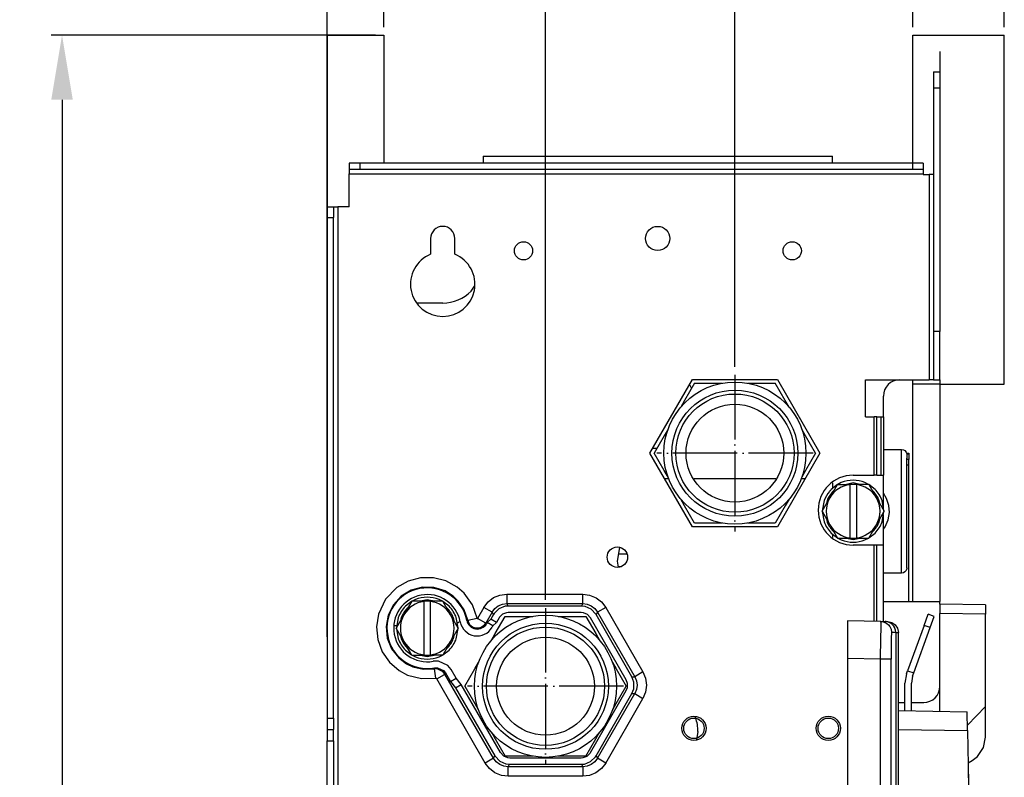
# Model space of a CAD drawing. Header units: inches. Extents: x -626 to 4489, y 2807 to 4201.
# Tile 51 of 52: x 4003 to 4186, y 3901 to 4042. Entities that reach past the tile are written whole.
import ezdxf

# ---------------------------------------------------------------- set-up
doc = ezdxf.new("R2010")
doc.units = ezdxf.units.IN
doc.linetypes.add('DOT_CENTER', pattern=[14, 12, -1, 0, -1])
doc.layers.add('1', color=7, linetype='Continuous')
doc.styles.add('CONVERTER_11', font='txt.shx', dxfattribs={"width": 0.9})
doc.dimstyles.new('ME10_DIM_11', dxfattribs={"dimtxt": 12, "dimasz": 12, "dimexe": 2, "dimexo": 1.5, "dimgap": 2, "dimtad": 1, "dimdsep": 46, "dimtxsty": 'CONVERTER_11', "dimsah": 1, "dimcen": 0.09, "dimclrd": 2, "dimclre": 2, "dimclrt": 2, "dimadec": 0, "dimazin": 0, "dimtfac": 1, "dimtdec": 4, "dimtofl": 0, "dimtmove": 0, "dimatfit": 0, "dimfxl": 1, "dimtolj": 1, "dimtzin": 0, "dimarcsym": 0})
doc.dimstyles.new('ME10_DIM_18', dxfattribs={"dimtxt": 12, "dimasz": 12, "dimexe": 2, "dimexo": 1.5, "dimgap": 2, "dimtad": 1, "dimdsep": 46, "dimtxsty": 'CONVERTER_11', "dimsah": 1, "dimcen": 0.09, "dimclrd": 2, "dimclre": 2, "dimclrt": 2, "dimadec": 0, "dimazin": 0, "dimtfac": 1, "dimtdec": 4, "dimtofl": 0, "dimtmove": 0, "dimatfit": 0, "dimfxl": 1, "dimtolj": 1, "dimtzin": 0, "dimarcsym": 0})
doc.dimstyles.new('ME10_DIM_19', dxfattribs={"dimtxt": 12, "dimasz": 12, "dimexe": 2, "dimexo": 1.5, "dimgap": 2, "dimtad": 1, "dimdsep": 46, "dimtxsty": 'CONVERTER_11', "dimsah": 1, "dimcen": 0.09, "dimclrd": 2, "dimclre": 2, "dimclrt": 2, "dimadec": 0, "dimazin": 0, "dimtfac": 1, "dimtdec": 4, "dimtofl": 0, "dimtmove": 0, "dimatfit": 0, "dimfxl": 1, "dimtolj": 1, "dimtzin": 0, "dimarcsym": 0})
doc.dimstyles.new('ME10_DIM_20', dxfattribs={"dimtxt": 12, "dimasz": 12, "dimexe": 2, "dimexo": 1.5, "dimgap": 2, "dimtad": 1, "dimdsep": 46, "dimtxsty": 'CONVERTER_11', "dimsah": 1, "dimcen": 0.09, "dimclrd": 2, "dimclre": 2, "dimclrt": 2, "dimadec": 0, "dimazin": 0, "dimtfac": 1, "dimtdec": 4, "dimtofl": 0, "dimtmove": 0, "dimatfit": 0, "dimfxl": 1, "dimtolj": 1, "dimtzin": 0, "dimarcsym": 0})
doc.dimstyles.new('ME10_DIM_24', dxfattribs={"dimtxt": 12, "dimasz": 12, "dimexe": 2, "dimexo": 1.5, "dimgap": 2, "dimtad": 1, "dimdsep": 46, "dimtxsty": 'CONVERTER_11', "dimsah": 1, "dimcen": 0.09, "dimclrd": 2, "dimclre": 2, "dimclrt": 2, "dimadec": 0, "dimazin": 0, "dimtfac": 1, "dimtdec": 4, "dimtofl": 0, "dimtmove": 0, "dimatfit": 0, "dimfxl": 1, "dimtolj": 1, "dimtzin": 0, "dimarcsym": 0})

# ---------------------------------------------------------------- blocks, each defined once
blk = doc.blocks.new('*D144')
at = {"layer": '1', "color": 3, "lineweight": -2, "transparency": 16777216}
for p, q in [((4070.5, 4040.47), (4070.5, 4079.1)), ((4168.98, 4040.47), (4168.98, 4079.1)), ((4082.5, 4077.1), (4100.64, 4077.1)), ((4156.98, 4077.1), (4138.84, 4077.1))]:
    blk.add_line(p, q, dxfattribs=at)
at = {"layer": '1', "color": 3, "transparency": 16777216}
for points in [[(4082.5, 4079.1), (4082.5, 4075.1), (4070.5, 4077.1)], [(4156.98, 4079.1), (4156.98, 4075.1), (4168.98, 4077.1)]]:
    blk.add_solid(points, dxfattribs=at)
at = {"layer": 'Defpoints', "color": 0, "transparency": 16777216}
for p in [(4070.5, 4077.1), (4070.5, 4038.97), (4168.98, 4038.97)]:
    blk.add_point(p, dxfattribs=at)
at = {"layer": '1', "color": 3, "transparency": 16777216, "insert": (4119.74, 4077.1), "char_height": 12, "attachment_point": 5, "rotation": 0.0001, "style": 'CONVERTER_11'}
blk.add_mtext('\\A1;98,5', dxfattribs=at)
blk = doc.blocks.new('*D151')
at = {"layer": '1', "color": 3, "lineweight": -2, "transparency": 16777216}
for p, q in [((4059.98, 3927.07), (4059.98, 4111.42)), ((4100.6, 3933.94), (4100.6, 4111.42)), ((4047.98, 4109.42), (4035.98, 4109.42)), ((4112.6, 4109.42), (4124.6, 4109.42))]:
    blk.add_line(p, q, dxfattribs=at)
at = {"layer": '1', "color": 3, "transparency": 16777216}
for points in [[(4047.98, 4111.42), (4047.98, 4107.42), (4059.98, 4109.42)], [(4112.6, 4111.42), (4112.6, 4107.42), (4100.6, 4109.42)]]:
    blk.add_solid(points, dxfattribs=at)
at = {"layer": 'Defpoints', "color": 0, "transparency": 16777216}
for p in [(4100.6, 4109.42), (4100.6, 3932.44), (4059.98, 3925.57)]:
    blk.add_point(p, dxfattribs=at)
at = {"layer": '1', "color": 3, "transparency": 16777216, "insert": (4133.8, 4109.42), "char_height": 12, "attachment_point": 5, "rotation": 0.0001, "style": 'CONVERTER_11'}
blk.add_mtext('\\A1;41', dxfattribs=at)
blk = doc.blocks.new('*D152')
at = {"layer": '1', "color": 3, "lineweight": -2, "transparency": 16777216}
for p, q in [((4059.98, 4006.57), (4059.98, 4151.33)), ((4135.85, 3977.29), (4135.85, 4151.33)), ((4071.98, 4149.33), (4086.91, 4149.33)), ((4123.85, 4149.33), (4108.91, 4149.33))]:
    blk.add_line(p, q, dxfattribs=at)
at = {"layer": '1', "color": 3, "transparency": 16777216}
for points in [[(4071.98, 4151.33), (4071.98, 4147.33), (4059.98, 4149.33)], [(4123.85, 4151.33), (4123.85, 4147.33), (4135.85, 4149.33)]]:
    blk.add_solid(points, dxfattribs=at)
at = {"layer": 'Defpoints', "color": 0, "transparency": 16777216}
for p in [(4135.85, 4149.33), (4059.98, 4005.07), (4135.85, 3975.79)]:
    blk.add_point(p, dxfattribs=at)
at = {"layer": '1', "color": 3, "transparency": 16777216, "insert": (4097.91, 4149.33), "char_height": 12, "attachment_point": 5, "rotation": 0.0001, "style": 'CONVERTER_11'}
blk.add_mtext('\\A1;76', dxfattribs=at)
blk = doc.blocks.new('*D153')
at = {"layer": '1', "color": 3, "lineweight": -2, "transparency": 16777216}
for p, q in [((4059.98, 4040.47), (4059.98, 4195.26)), ((4185.98, 4040.47), (4185.98, 4195.26)), ((4071.98, 4193.26), (4108.38, 4193.26)), ((4173.98, 4193.26), (4137.58, 4193.26))]:
    blk.add_line(p, q, dxfattribs=at)
at = {"layer": '1', "color": 3, "transparency": 16777216}
for points in [[(4071.98, 4195.26), (4071.98, 4191.26), (4059.98, 4193.26)], [(4173.98, 4195.26), (4173.98, 4191.26), (4185.98, 4193.26)]]:
    blk.add_solid(points, dxfattribs=at)
at = {"layer": 'Defpoints', "color": 0, "transparency": 16777216}
for p in [(4185.98, 4193.26), (4059.98, 4038.97), (4185.98, 4038.97)]:
    blk.add_point(p, dxfattribs=at)
at = {"layer": '1', "color": 3, "transparency": 16777216, "insert": (4122.98, 4193.26), "char_height": 12, "attachment_point": 5, "rotation": 0.0001, "style": 'CONVERTER_11'}
blk.add_mtext('\\A1;126', dxfattribs=at)
blk = doc.blocks.new('*D157')
at = {"layer": '1', "color": 3, "lineweight": -2, "transparency": 16777216}
for p, q in [((4069, 4038.97), (4008.64, 4038.97)), ((4010.64, 4026.97), (4010.64, 3737.37)), ((4010.64, 3414.97), (4010.64, 3704.57)), ((4063.58, 3402.97), (4008.64, 3402.97))]:
    blk.add_line(p, q, dxfattribs=at)
at = {"layer": '1', "color": 3, "transparency": 16777216}
for points in [[(4008.64, 4026.97), (4012.64, 4026.97), (4010.64, 4038.97)], [(4008.64, 3414.97), (4012.64, 3414.97), (4010.64, 3402.97)]]:
    blk.add_solid(points, dxfattribs=at)
at = {"layer": 'Defpoints', "color": 0, "transparency": 16777216}
for p in [(4010.64, 4038.97), (4070.5, 4038.97), (4065.08, 3402.97)]:
    blk.add_point(p, dxfattribs=at)
at = {"layer": '1', "color": 3, "transparency": 16777216, "insert": (4010.64, 3720.97), "char_height": 12, "attachment_point": 5, "rotation": 90, "style": 'CONVERTER_11'}
blk.add_mtext('\\A1;636', dxfattribs=at)

msp = doc.modelspace()

# ---------------------------------------------------------------- linework, layer by layer
at = {"color": 7, "linetype": 'Continuous'}
for p, q in [((4059.978, 4038.967), (4070.499, 4038.967)), ((4059.978, 4038.967), (4059.978, 4007.067)), ((4070.499, 4038.967), (4070.499, 4015.167)), ((4168.978, 4038.967), (4185.978, 4038.967)), ((4168.978, 4015.167), (4168.978, 4038.967)), ((4185.978, 3974.077), (4185.978, 4038.967)), ((4173.978, 4035.967), (4173.978, 4032.167)), ((4172.778, 4032.167), (4173.978, 4032.167)), ((4172.778, 4032.167), (4172.778, 4029.167)), ((4173.978, 4032.167), (4173.978, 4029.167)), ((4172.778, 4029.167), (4172.778, 3983.867)), ((4173.978, 4029.167), (4173.978, 3983.867)), ((4088.978, 4016.467), (4088.978, 4015.167)), ((4088.978, 4016.467), (4153.978, 4016.467)), ((4153.978, 4015.167), (4153.978, 4016.467)), ((4066.078, 4015.167), (4064.078, 4015.167)), ((4064.078, 4015.167), (4064.078, 4013.967)), ((4070.499, 4015.167), (4066.078, 4015.167)), ((4168.878, 4015.167), (4070.499, 4015.167)), ((4170.878, 4015.167), (4168.878, 4015.167)), ((4170.878, 4015.167), (4170.878, 4013.967)), ((4064.078, 4013.967), (4064.078, 4013.167)), ((4066.078, 4013.967), (4064.078, 4013.967)), ((4064.078, 4007.067), (4064.078, 4013.167)), ((4168.878, 4013.967), (4066.078, 4013.967)), ((4170.878, 4013.967), (4168.878, 4013.967)), ((4170.878, 4013.967), (4170.878, 4013.167)), ((4170.878, 4013.167), (4170.878, 4013.067)), ((4170.878, 4013.067), (4171.978, 4013.067)), ((4172.778, 4013.067), (4171.978, 4013.067)), ((4059.978, 4007.067), (4059.978, 4005.067)), ((4059.978, 4007.067), (4061.178, 4007.067)), ((4061.178, 4007.067), (4061.978, 4007.067)), ((4061.178, 4007.067), (4061.178, 4005.067)), ((4064.078, 4007.067), (4061.978, 4007.067)), ((4059.978, 4005.067), (4059.978, 3925.572)), ((4061.178, 3911.964), (4061.178, 4005.067)), ((4079.228, 4001.167), (4079.228, 3998.229)), ((4083.728, 3998.229), (4083.728, 4001.167)), ((4086.781, 3991.364), (4087.404, 3992.296)), ((4081.478, 3989.167), (4076.739, 3989.167)), ((4173.978, 3983.867), (4172.778, 3983.867)), ((4172.778, 3983.867), (4172.778, 3974.867)), ((4173.978, 3974.867), (4173.978, 3983.867)), ((4120.032, 3961.243), (4127.942, 3974.943)), ((4128.346, 3974.243), (4126.49, 3971.028)), ((4127.394, 3973.993), (4127.798, 3973.293)), ((4127.942, 3974.943), (4143.762, 3974.943)), ((4128.346, 3974.243), (4132.056, 3974.243)), ((4132.056, 3974.243), (4133.483, 3974.243)), ((4138.221, 3974.243), (4139.645, 3974.243)), ((4139.645, 3974.243), (4143.357, 3974.243)), ((4145.212, 3971.03), (4143.357, 3974.243)), ((4143.762, 3974.943), (4151.671, 3961.243)), ((4160.139, 3974.867), (4171.978, 3974.867)), ((4160.139, 3967.967), (4160.139, 3974.867)), ((4168.978, 3974.077), (4168.978, 3974.867)), ((4168.978, 3933.667), (4168.978, 3974.077)), ((4173.978, 3974.077), (4168.978, 3974.077)), ((4168.978, 3933.667), (4168.978, 3974.077)), ((4172.778, 3974.867), (4171.978, 3974.867)), ((4172.778, 3974.867), (4173.978, 3974.867)), ((4173.978, 3974.867), (4173.978, 3974.077)), ((4173.978, 3974.077), (4173.978, 3933.667)), ((4173.978, 3974.077), (4185.978, 3974.077)), ((4173.978, 3974.077), (4173.978, 3933.667)), ((4126.49, 3971.028), (4125.778, 3969.794)), ((4145.926, 3969.794), (4145.212, 3971.03)), ((4163.478, 3967.967), (4163.478, 3971.867)), ((4160.139, 3967.967), (4161.778, 3967.967)), ((4162.278, 3967.967), (4161.778, 3967.967)), ((4162.278, 3967.967), (4163.078, 3967.967)), ((4162.278, 3957.143), (4162.278, 3967.967)), ((4163.078, 3957.143), (4163.078, 3967.967)), ((4163.078, 3967.967), (4163.478, 3967.967)), ((4163.478, 3967.967), (4163.478, 3957.143)), ((4123.409, 3965.691), (4122.696, 3964.456)), ((4149.007, 3964.458), (4148.295, 3965.691)), ((4122.696, 3964.456), (4120.841, 3961.243)), ((4150.863, 3961.243), (4149.007, 3964.458)), ((4127.942, 3947.543), (4120.032, 3961.243)), ((4121.325, 3962.081), (4120.516, 3962.081)), ((4122.696, 3958.03), (4120.841, 3961.243)), ((4151.671, 3961.243), (4143.762, 3947.543)), ((4150.863, 3961.243), (4149.008, 3958.03)), ((4163.478, 3961.942), (4166.852, 3961.943)), ((4166.852, 3961.943), (4167.194, 3961.882)), ((4167.194, 3961.882), (4167.495, 3961.709)), ((4167.495, 3961.709), (4167.718, 3961.443)), ((4167.718, 3961.443), (4167.837, 3961.116)), ((4167.8, 3961.218), (4168.228, 3961.218)), ((4167.837, 3961.116), (4167.852, 3960.309)), ((4168.228, 3961.218), (4168.228, 3961.068)), ((4168.076, 3961.068), (4167.838, 3961.068)), ((4167.852, 3939.943), (4167.852, 3960.309)), ((4168.076, 3960.068), (4167.852, 3960.068)), ((4168.228, 3961.068), (4168.076, 3961.068)), ((4168.228, 3960.068), (4168.076, 3960.068)), ((4168.228, 3961.068), (4168.228, 3960.068)), ((4168.228, 3959.068), (4168.228, 3960.068)), ((4123.409, 3956.794), (4122.696, 3958.03)), ((4149.008, 3958.03), (4148.295, 3956.794)), ((4168.228, 3933.667), (4168.228, 3959.068)), ((4123.547, 3956.467), (4122.79, 3956.467)), ((4143.443, 3956.467), (4128.261, 3956.467)), ((4148.914, 3956.467), (4148.157, 3956.467)), ((4153.978, 3955.722), (4153.978, 3954.656)), ((4155.651, 3955.755), (4155.018, 3955.443)), ((4157.852, 3957.143), (4161.778, 3957.143)), ((4160.686, 3955.443), (4160.052, 3955.755)), ((4162.278, 3957.143), (4161.778, 3957.143)), ((4162.278, 3957.143), (4163.078, 3957.143)), ((4163.078, 3957.143), (4163.478, 3957.143)), ((4163.478, 3951.144), (4163.478, 3957.143)), ((4153.522, 3952.943), (4154.965, 3955.443)), ((4154.935, 3955.39), (4153.786, 3954.509)), ((4154.965, 3955.443), (4157.252, 3955.443)), ((4157.252, 3955.443), (4157.252, 3955.407)), ((4158.452, 3955.443), (4157.252, 3955.443)), ((4157.252, 3955.407), (4157.252, 3945.479)), ((4158.452, 3955.407), (4158.452, 3955.443)), ((4160.739, 3955.443), (4158.452, 3955.443)), ((4158.452, 3955.407), (4158.452, 3945.479)), ((4160.739, 3955.443), (4162.182, 3952.943)), ((4161.918, 3954.509), (4160.769, 3955.39)), ((4126.49, 3951.458), (4125.778, 3952.691)), ((4145.926, 3952.691), (4145.214, 3951.458)), ((4152.078, 3950.443), (4153.522, 3952.943)), ((4152.449, 3952.409), (4152.112, 3950.501)), ((4162.182, 3952.943), (4163.625, 3950.443)), ((4163.591, 3950.501), (4163.255, 3952.409)), ((4128.346, 3948.243), (4126.49, 3951.458)), ((4145.214, 3951.458), (4143.357, 3948.243)), ((4152.078, 3950.443), (4153.522, 3947.943)), ((4152.112, 3950.384), (4152.449, 3948.476)), ((4162.182, 3947.943), (4163.625, 3950.443)), ((4163.255, 3948.476), (4163.591, 3950.384)), ((4163.478, 3944.143), (4163.478, 3949.741)), ((4143.762, 3947.543), (4127.942, 3947.543)), ((4132.057, 3948.243), (4128.346, 3948.243)), ((4133.483, 3948.243), (4132.057, 3948.243)), ((4139.647, 3948.243), (4138.221, 3948.243)), ((4143.357, 3948.243), (4139.647, 3948.243)), ((4153.522, 3947.943), (4154.965, 3945.443)), ((4160.739, 3945.443), (4162.182, 3947.943)), ((4153.786, 3946.377), (4154.935, 3945.495)), ((4153.978, 3946.229), (4153.978, 3945.564)), ((4154.965, 3945.443), (4157.252, 3945.443)), ((4155.018, 3945.443), (4155.651, 3945.13)), ((4157.252, 3945.479), (4157.252, 3945.443)), ((4157.252, 3945.443), (4158.452, 3945.443)), ((4158.452, 3945.443), (4158.452, 3945.479)), ((4158.452, 3945.443), (4160.739, 3945.443)), ((4160.052, 3945.13), (4160.686, 3945.443)), ((4160.769, 3945.495), (4161.918, 3946.377)), ((4113.978, 3941.167), (4114.427, 3943.714)), ((4161.778, 3944.143), (4157.852, 3944.143)), ((4162.278, 3944.143), (4161.778, 3944.143)), ((4163.478, 3944.143), (4162.278, 3944.143)), ((4162.278, 3929.949), (4162.278, 3944.143)), ((4163.478, 3929.928), (4163.478, 3944.143)), ((4114.176, 3940.043), (4113.978, 3941.167)), ((4115.771, 3942.443), (4114.203, 3942.443)), ((4114.15, 3940.193), (4114.772, 3940.193)), ((4167.495, 3939.177), (4167.194, 3939.003)), ((4167.718, 3939.443), (4167.495, 3939.177)), ((4167.837, 3939.769), (4167.718, 3939.443)), ((4167.852, 3939.943), (4167.837, 3939.769)), ((4166.852, 3938.943), (4163.478, 3938.943)), ((4167.194, 3939.003), (4166.852, 3938.943)), ((4075.718, 3933.693), (4074.274, 3931.193)), ((4075.687, 3933.64), (4074.539, 3932.759)), ((4078.005, 3933.693), (4075.718, 3933.693)), ((4076.404, 3934.005), (4075.771, 3933.693)), ((4078.005, 3933.693), (4078.005, 3933.657)), ((4079.205, 3933.693), (4078.005, 3933.693)), ((4078.005, 3923.729), (4078.005, 3933.657)), ((4079.205, 3933.657), (4079.205, 3933.693)), ((4081.491, 3933.693), (4079.205, 3933.693)), ((4079.205, 3923.729), (4079.205, 3933.657)), ((4081.438, 3933.693), (4080.805, 3934.005)), ((4082.935, 3931.193), (4081.491, 3933.693)), ((4082.67, 3932.759), (4081.522, 3933.64)), ((4163.478, 3933.667), (4173.978, 3933.667)), ((4173.978, 3933.167), (4173.978, 3933.667)), ((4091.949, 3932.306), (4091.055, 3931.432)), ((4093.111, 3932.763), (4091.949, 3932.306)), ((4093.662, 3932.811), (4093.111, 3932.763)), ((4107.283, 3932.811), (4093.662, 3932.811)), ((4107.981, 3932.733), (4107.283, 3932.811)), ((4109.12, 3932.221), (4107.981, 3932.733)), ((4109.971, 3931.304), (4109.12, 3932.221)), ((4173.978, 3933.167), (4173.978, 3931.417)), ((4182.478, 3933.019), (4173.978, 3933.167)), ((4182.478, 3933.019), (4182.478, 3931.269)), ((4074.274, 3931.193), (4072.831, 3928.693)), ((4073.201, 3930.659), (4072.865, 3928.751)), ((4084.378, 3928.693), (4082.935, 3931.193)), ((4084.344, 3928.751), (4084.008, 3930.659)), ((4084.348, 3929.738), (4084.7, 3929.973)), ((4089.78, 3929.768), (4090.442, 3930.386)), ((4090.932, 3931.235), (4090.442, 3930.386)), ((4091.497, 3929.777), (4090.442, 3930.386)), ((4091.055, 3931.432), (4090.932, 3931.235)), ((4091.243, 3927.678), (4093.099, 3930.893)), ((4091.977, 3930.608), (4091.497, 3929.777)), ((4092.054, 3930.73), (4091.977, 3930.608)), ((4092.612, 3931.277), (4092.054, 3930.73)), ((4093.339, 3931.563), (4092.612, 3931.277)), ((4093.099, 3930.893), (4096.809, 3930.893)), ((4093.683, 3931.593), (4093.339, 3931.563)), ((4107.262, 3931.593), (4093.683, 3931.593)), ((4096.809, 3930.893), (4098.235, 3930.893)), ((4102.974, 3930.893), (4104.4, 3930.893)), ((4104.4, 3930.893), (4108.11, 3930.893)), ((4107.698, 3931.544), (4107.262, 3931.593)), ((4108.41, 3931.224), (4107.698, 3931.544)), ((4108.11, 3930.893), (4109.966, 3927.678)), ((4108.942, 3930.651), (4108.41, 3931.224)), ((4108.967, 3930.608), (4108.942, 3930.651)), ((4115.624, 3919.077), (4108.967, 3930.608)), ((4110.012, 3931.235), (4109.971, 3931.304)), ((4116.69, 3919.668), (4110.012, 3931.235)), ((4156.778, 3930.045), (4156.778, 3923.046)), ((4163.028, 3929.936), (4156.778, 3930.045)), ((4163.028, 3929.936), (4163.199, 3929.907)), ((4163.028, 3929.936), (4163.82, 3929.922)), ((4171.057, 3929.207), (4171.818, 3931.297)), ((4172.945, 3930.886), (4171.818, 3931.297)), ((4172.185, 3928.797), (4172.945, 3930.886)), ((4173.978, 3913.23), (4173.978, 3931.417)), ((4182.478, 3914.129), (4182.478, 3931.269)), ((4072.483, 3929.167), (4072.938, 3929.167)), ((4074.274, 3926.193), (4072.831, 3928.693)), ((4072.865, 3928.634), (4073.201, 3926.726)), ((4084.378, 3928.693), (4082.935, 3926.193)), ((4084.008, 3926.726), (4084.344, 3928.634)), ((4084.176, 3929.704), (4084.348, 3929.738)), ((4089.78, 3929.768), (4089.648, 3929.539)), ((4090.835, 3929.159), (4089.78, 3929.768)), ((4090.835, 3929.159), (4090.66, 3928.856)), ((4090.835, 3929.159), (4091.497, 3929.777)), ((4163.993, 3929.911), (4163.82, 3929.922)), ((4163.82, 3929.922), (4164.313, 3929.913)), ((4164.399, 3929.824), (4163.993, 3929.911)), ((4164.313, 3929.913), (4165.044, 3929.761)), ((4164.555, 3929.766), (4164.399, 3929.824)), ((4164.778, 3929.654), (4164.555, 3929.766)), ((4165.114, 3929.409), (4164.778, 3929.654)), ((4165.044, 3929.761), (4165.053, 3929.757)), ((4165.053, 3929.757), (4165.692, 3929.328)), ((4165.197, 3929.329), (4165.114, 3929.409)), ((4165.392, 3929.098), (4165.197, 3929.329)), ((4165.599, 3928.736), (4165.392, 3929.098)), ((4165.624, 3928.678), (4165.599, 3928.736)), ((4165.728, 3928.338), (4165.624, 3928.678)), ((4165.692, 3929.328), (4165.7, 3929.321)), ((4165.7, 3929.321), (4166.126, 3928.679)), ((4165.771, 3927.922), (4165.728, 3928.338)), ((4166.126, 3928.679), (4166.13, 3928.669)), ((4166.13, 3928.669), (4166.278, 3927.914)), ((4171.057, 3929.207), (4167.988, 3920.776)), ((4169.116, 3920.365), (4172.185, 3928.797)), ((4090.531, 3926.444), (4091.243, 3927.678)), ((4109.966, 3927.678), (4110.678, 3926.444)), ((4165.771, 3927.922), (4165.771, 3927.912)), ((4165.771, 3927.912), (4165.771, 3582.352)), ((4166.278, 3927.903), (4166.278, 3927.914)), ((4166.278, 3582.361), (4166.278, 3927.903)), ((4059.978, 3925.572), (4059.978, 3911.964)), ((4075.718, 3923.693), (4074.274, 3926.193)), ((4074.539, 3924.627), (4075.687, 3923.745)), ((4082.935, 3926.193), (4081.491, 3923.693)), ((4081.522, 3923.745), (4082.67, 3924.627)), ((4075.718, 3923.693), (4078.005, 3923.693)), ((4075.771, 3923.693), (4076.404, 3923.38)), ((4078.005, 3923.729), (4078.005, 3923.693)), ((4078.005, 3923.693), (4079.205, 3923.693)), ((4079.205, 3923.693), (4079.205, 3923.729)), ((4081.491, 3923.693), (4079.205, 3923.693)), ((4080.805, 3923.38), (4081.438, 3923.693)), ((4156.778, 3923.046), (4156.778, 3587.219)), ((4080.692, 3922.571), (4079.726, 3922.544)), ((4079.936, 3921.32), (4080.537, 3921.335)), ((4080.537, 3921.335), (4081.615, 3920.836)), ((4082.419, 3921.771), (4080.692, 3922.571)), ((4081.615, 3920.836), (4081.991, 3920.366)), ((4083.021, 3921.02), (4082.419, 3921.771)), ((4083.961, 3919.392), (4083.021, 3921.02)), ((4085.593, 3917.893), (4087.448, 3921.106)), ((4087.448, 3921.106), (4088.162, 3922.341)), ((4113.047, 3922.341), (4113.761, 3921.106)), ((4113.761, 3921.106), (4115.616, 3917.893)), ((4167.78, 3920.203), (4167.988, 3920.776)), ((4167.988, 3920.776), (4169.116, 3920.365)), ((4081.991, 3920.366), (4082.905, 3918.782)), ((4082.905, 3918.782), (4083.961, 3919.392)), ((4084.94, 3918.225), (4083.961, 3919.392)), ((4115.859, 3918.433), (4115.624, 3919.077)), ((4117.066, 3918.638), (4116.69, 3919.668)), ((4167.78, 3920.203), (4167.478, 3918.493)), ((4168.907, 3919.792), (4168.678, 3918.493)), ((4168.907, 3919.792), (4169.116, 3920.365)), ((4082.905, 3918.782), (4083.884, 3917.616)), ((4083.884, 3917.616), (4084.94, 3918.225)), ((4083.884, 3917.616), (4091.197, 3904.95)), ((4092.242, 3905.577), (4084.94, 3918.225)), ((4085.593, 3917.893), (4087.45, 3914.678)), ((4113.761, 3914.68), (4115.616, 3917.893)), ((4115.624, 3917.108), (4115.839, 3917.653)), ((4115.839, 3917.653), (4115.859, 3918.433)), ((4116.69, 3916.517), (4117.034, 3917.389)), ((4117.034, 3917.389), (4117.066, 3918.638)), ((4167.478, 3913.343), (4167.478, 3918.493)), ((4168.678, 3913.322), (4168.678, 3918.493)), ((4108.967, 3905.577), (4115.624, 3917.108)), ((4110.012, 3904.95), (4116.69, 3916.517)), ((4087.45, 3914.678), (4088.162, 3913.444)), ((4113.047, 3913.444), (4113.761, 3914.68)), ((4166.278, 3914.827), (4166.478, 3914.867)), ((4166.478, 3914.867), (4167.478, 3914.867)), ((4168.678, 3914.867), (4170.978, 3914.867)), ((4179.122, 3910.654), (4182.478, 3914.129)), ((4182.478, 3908.395), (4182.478, 3914.129)), ((4059.978, 3911.964), (4059.978, 3909.842)), ((4061.178, 3911.964), (4061.178, 3909.842)), ((4128.378, 3912.288), (4128.526, 3912.032)), ((4166.278, 3913.364), (4179.079, 3913.141)), ((4179.14, 3909.64), (4179.079, 3913.141)), ((4059.978, 3909.842), (4059.978, 3907.721)), ((4061.178, 3907.721), (4061.178, 3909.842)), ((4090.531, 3909.341), (4091.244, 3908.106)), ((4091.244, 3908.106), (4093.099, 3904.893)), ((4108.11, 3904.893), (4109.966, 3908.108)), ((4109.966, 3908.108), (4110.678, 3909.341)), ((4128.768, 3908.275), (4128.704, 3907.912)), ((4128.978, 3909.467), (4128.768, 3908.275)), ((4179.14, 3909.64), (4184.478, 3603.797)), ((4182.098, 3906.482), (4182.478, 3908.395)), ((4059.978, 3874.721), (4059.978, 3907.721)), ((4059.978, 3907.721), (4061.178, 3907.721)), ((4061.178, 3907.721), (4061.178, 3874.721)), ((4181.014, 3904.86), (4182.098, 3906.482)), ((4091.197, 3904.95), (4091.238, 3904.881)), ((4091.238, 3904.881), (4092.089, 3903.964)), ((4092.242, 3905.577), (4092.267, 3905.534)), ((4092.267, 3905.534), (4092.799, 3904.961)), ((4092.799, 3904.961), (4093.511, 3904.641)), ((4096.811, 3904.893), (4093.099, 3904.893)), ((4093.511, 3904.641), (4093.947, 3904.593)), ((4093.947, 3904.593), (4107.262, 3904.593)), ((4098.235, 3904.893), (4096.811, 3904.893)), ((4104.4, 3904.893), (4102.974, 3904.893)), ((4108.11, 3904.893), (4104.4, 3904.893)), ((4107.262, 3904.593), (4107.606, 3904.623)), ((4107.606, 3904.623), (4108.332, 3904.908)), ((4108.332, 3904.908), (4108.89, 3905.455)), ((4108.89, 3905.455), (4108.967, 3905.577)), ((4108.996, 3903.879), (4109.889, 3904.754)), ((4109.889, 3904.754), (4110.012, 3904.95)), ((4179.978, 3904.065), (4181.014, 3904.86)), ((4179.978, 3904.065), (4181.014, 3904.86)), ((4092.089, 3903.964), (4093.228, 3903.452)), ((4093.228, 3903.452), (4093.926, 3903.374)), ((4093.926, 3903.374), (4107.283, 3903.374)), ((4107.283, 3903.374), (4107.833, 3903.422)), ((4107.833, 3903.422), (4108.996, 3903.879)), ((4179.244, 3903.641), (4179.978, 3904.065)), ((4179.244, 3903.641), (4179.978, 3904.065)), ((4179.244, 3903.641), (4179.343, 3897.974))]:
    msp.add_line(p, q, dxfattribs=at)
at = {"color": 9, "linetype": 'Continuous'}
for p, q in [((4172.778, 4029.167), (4173.978, 4029.167)), ((4066.078, 4015.167), (4066.078, 4013.967)), ((4168.878, 4015.167), (4168.878, 4013.967)), ((4064.078, 4013.167), (4170.878, 4013.167)), ((4171.978, 4013.067), (4171.978, 3974.867)), ((4061.978, 4007.067), (4061.978, 3835.424)), ((4059.978, 4005.067), (4061.178, 4005.067)), ((4161.778, 3957.143), (4161.778, 3967.967)), ((4166.852, 3938.943), (4166.852, 3961.943)), ((4167.852, 3959.068), (4168.228, 3959.068)), ((4157.852, 3955.693), (4156.595, 3955.443)), ((4159.109, 3955.443), (4157.852, 3955.693)), ((4154.273, 3954.244), (4154.139, 3954.155)), ((4161.564, 3954.155), (4161.43, 3954.244)), ((4164.079, 3952.838), (4163.478, 3953.822)), ((4153.001, 3952.452), (4152.877, 3951.826)), ((4162.827, 3951.826), (4162.702, 3952.452)), ((4164.496, 3951.539), (4164.079, 3952.838)), ((4164.376, 3948.851), (4164.597, 3950.206)), ((4164.597, 3950.206), (4164.496, 3951.539)), ((4152.877, 3949.059), (4153.001, 3948.434)), ((4162.702, 3948.434), (4162.827, 3949.059)), ((4163.824, 3947.548), (4164.376, 3948.851)), ((4154.139, 3946.73), (4154.273, 3946.641)), ((4161.43, 3946.641), (4161.564, 3946.73)), ((4163.478, 3947.085), (4163.824, 3947.548)), ((4156.595, 3945.443), (4157.852, 3945.193)), ((4157.852, 3945.193), (4159.109, 3945.443)), ((4161.778, 3929.957), (4161.778, 3944.143)), ((4075.031, 3937.434), (4072.947, 3936.254)), ((4077.356, 3938.053), (4075.031, 3937.434)), ((4079.75, 3938.066), (4077.356, 3938.053)), ((4082.082, 3937.472), (4079.75, 3938.066)), ((4084.143, 3936.342), (4082.082, 3937.472)), ((4072.947, 3936.254), (4070.838, 3934.063)), ((4075.615, 3935.757), (4073.775, 3934.652)), ((4077.705, 3936.311), (4075.615, 3935.757)), ((4079.854, 3936.261), (4077.705, 3936.311)), ((4081.92, 3935.61), (4079.854, 3936.261)), ((4083.42, 3934.663), (4081.92, 3935.61)), ((4085.467, 3935.18), (4084.143, 3936.342)), ((4070.838, 3934.063), (4069.535, 3931.324)), ((4073.775, 3934.652), (4072.295, 3933.055)), ((4078.604, 3933.943), (4077.348, 3933.693)), ((4079.861, 3933.693), (4078.604, 3933.943)), ((4084.381, 3933.739), (4083.42, 3934.663)), ((4085.489, 3932.076), (4084.381, 3933.739)), ((4086.997, 3933.022), (4085.467, 3935.18)), ((4089.923, 3933.585), (4090.945, 3934.37)), ((4090.945, 3934.37), (4092.133, 3934.86)), ((4092.133, 3934.86), (4093.406, 3935.027)), ((4093.406, 3935.027), (4093.406, 3933.254)), ((4093.406, 3935.027), (4107.539, 3935.027)), ((4107.539, 3935.027), (4108.813, 3934.86)), ((4107.539, 3933.254), (4107.539, 3935.027)), ((4108.813, 3934.86), (4110.003, 3934.368)), ((4110.003, 3934.368), (4111.022, 3933.584)), ((4072.295, 3933.055), (4071.326, 3931.113)), ((4075.026, 3932.494), (4074.892, 3932.405)), ((4082.317, 3932.405), (4082.183, 3932.494)), ((4086.129, 3930.185), (4085.489, 3932.076)), ((4087.868, 3930.53), (4086.997, 3933.022)), ((4089.142, 3932.565), (4087.961, 3930.52)), ((4089.142, 3932.565), (4089.923, 3933.585)), ((4090.677, 3931.679), (4089.142, 3932.565)), ((4090.677, 3931.679), (4091.173, 3932.338)), ((4091.173, 3932.338), (4091.826, 3932.842)), ((4091.826, 3932.842), (4092.587, 3933.154)), ((4092.587, 3933.154), (4093.406, 3933.254)), ((4093.662, 3932.811), (4093.406, 3933.254)), ((4093.406, 3933.254), (4107.539, 3933.254)), ((4107.539, 3933.254), (4107.283, 3932.811)), ((4107.539, 3933.254), (4108.358, 3933.154)), ((4108.358, 3933.154), (4109.121, 3932.84)), ((4109.121, 3932.84), (4109.772, 3932.337)), ((4109.772, 3932.337), (4110.268, 3931.679)), ((4111.803, 3932.565), (4110.268, 3931.679)), ((4111.022, 3933.584), (4111.803, 3932.565)), ((4111.803, 3932.565), (4118.737, 3920.554)), ((4069.535, 3931.324), (4069.165, 3928.963)), ((4071.326, 3931.113), (4070.94, 3929.005)), ((4073.754, 3930.702), (4073.63, 3930.076)), ((4083.579, 3930.076), (4083.455, 3930.702)), ((4085.954, 3930.15), (4086.129, 3930.185)), ((4086.129, 3930.185), (4087.868, 3930.53)), ((4086.129, 3930.185), (4086.279, 3929.739)), ((4087.868, 3930.53), (4087.872, 3930.518)), ((4087.872, 3930.518), (4087.894, 3930.495)), ((4087.894, 3930.495), (4087.909, 3930.491)), ((4087.909, 3930.491), (4087.924, 3930.491)), ((4087.924, 3930.491), (4087.952, 3930.506)), ((4087.952, 3930.506), (4087.961, 3930.52)), ((4089.499, 3929.639), (4087.961, 3930.52)), ((4090.677, 3931.679), (4089.499, 3929.639)), ((4090.932, 3931.235), (4090.677, 3931.679)), ((4110.268, 3931.679), (4110.012, 3931.235)), ((4110.268, 3931.679), (4117.202, 3919.668)), ((4163.042, 3929.634), (4163.028, 3929.936)), ((4182.478, 3931.269), (4173.978, 3931.417)), ((4069.165, 3928.963), (4069.403, 3926.567)), ((4070.94, 3929.005), (4071.158, 3926.851)), ((4086.279, 3929.739), (4086.541, 3929.345)), ((4086.541, 3929.345), (4086.766, 3929.126)), ((4086.766, 3929.126), (4087.121, 3928.9)), ((4087.121, 3928.9), (4087.657, 3928.736)), ((4087.657, 3928.736), (4088.215, 3928.742)), ((4088.215, 3928.742), (4088.619, 3928.859)), ((4088.619, 3928.859), (4089.259, 3929.309)), ((4089.259, 3929.309), (4089.499, 3929.639)), ((4089.648, 3929.539), (4089.499, 3929.639)), ((4163.021, 3926.825), (4163.042, 3928.756)), ((4163.042, 3928.756), (4163.042, 3929.634)), ((4163.199, 3929.907), (4163.6, 3929.841)), ((4163.6, 3929.841), (4164.122, 3929.587)), ((4164.122, 3929.587), (4164.419, 3929.338)), ((4164.419, 3929.338), (4164.663, 3929.036)), ((4164.663, 3929.036), (4164.908, 3928.51)), ((4164.908, 3928.51), (4164.993, 3927.936)), ((4172.185, 3928.797), (4171.057, 3929.207)), ((4069.403, 3926.567), (4070.234, 3924.32)), ((4071.158, 3926.851), (4071.964, 3924.852)), ((4073.63, 3927.309), (4073.754, 3926.684)), ((4083.455, 3926.684), (4083.579, 3927.309)), ((4162.941, 3922.938), (4163.021, 3926.825)), ((4164.945, 3927.045), (4164.921, 3925.67)), ((4164.968, 3927.699), (4164.945, 3927.045)), ((4164.993, 3927.936), (4164.968, 3927.699)), ((4164.993, 3927.936), (4165.771, 3927.922)), ((4165.771, 3927.912), (4166.278, 3927.903)), ((4071.964, 3924.852), (4073.292, 3923.159)), ((4074.892, 3924.98), (4075.026, 3924.891)), ((4082.183, 3924.891), (4082.317, 3924.98)), ((4164.921, 3925.67), (4164.905, 3922.938)), ((4070.234, 3924.32), (4071.607, 3922.352)), ((4073.292, 3923.159), (4074.71, 3922.084)), ((4077.348, 3923.693), (4078.604, 3923.443)), ((4078.604, 3923.443), (4079.861, 3923.693)), ((4162.941, 3922.938), (4156.778, 3923.046)), ((4162.941, 3587.326), (4162.941, 3922.938)), ((4164.905, 3922.938), (4162.941, 3922.938)), ((4164.905, 3587.326), (4164.905, 3922.938)), ((4071.607, 3922.352), (4073.39, 3920.82)), ((4073.39, 3920.82), (4074.952, 3919.984)), ((4074.71, 3922.084), (4075.917, 3921.508)), ((4075.917, 3921.508), (4077.863, 3921.058)), ((4077.863, 3921.058), (4079.868, 3921.127)), ((4079.868, 3921.127), (4079.936, 3921.32)), ((4080.436, 3921.13), (4079.868, 3921.127)), ((4079.868, 3921.127), (4080.154, 3919.377)), ((4080.446, 3921.127), (4080.436, 3921.13)), ((4081.552, 3920.598), (4080.446, 3921.127)), ((4074.952, 3919.984), (4077.508, 3919.313)), ((4077.508, 3919.313), (4080.154, 3919.377)), ((4080.22, 3919.379), (4080.154, 3919.377)), ((4080.278, 3919.362), (4080.22, 3919.379)), ((4080.326, 3919.33), (4080.278, 3919.362)), ((4080.368, 3919.274), (4080.326, 3919.33)), ((4080.368, 3919.274), (4081.785, 3920.1)), ((4089.406, 3903.62), (4080.368, 3919.274)), ((4081.899, 3920.169), (4081.552, 3920.598)), ((4081.785, 3920.1), (4081.899, 3920.169)), ((4081.899, 3920.169), (4081.991, 3920.366)), ((4090.941, 3904.507), (4081.899, 3920.169)), ((4116.69, 3919.668), (4117.202, 3919.668)), ((4118.737, 3920.554), (4117.202, 3919.668)), ((4117.202, 3919.668), (4117.524, 3918.908)), ((4118.737, 3920.554), (4119.23, 3919.368)), ((4119.23, 3919.368), (4119.398, 3918.09)), ((4117.524, 3917.276), (4117.202, 3916.517)), ((4117.524, 3918.908), (4117.635, 3918.091)), ((4117.635, 3918.091), (4117.524, 3917.276)), ((4119.398, 3918.09), (4119.229, 3916.817)), ((4110.268, 3904.507), (4117.202, 3916.517)), ((4111.803, 3903.62), (4118.737, 3915.631)), ((4116.69, 3916.517), (4117.202, 3916.517)), ((4117.202, 3916.517), (4118.737, 3915.631)), ((4119.229, 3916.817), (4118.737, 3915.631)), ((4059.978, 3911.964), (4061.178, 3911.964)), ((4059.978, 3909.842), (4061.178, 3909.842)), ((4166.278, 3909.865), (4179.14, 3909.64)), ((4090.941, 3904.507), (4089.406, 3903.62)), ((4090.941, 3904.507), (4091.197, 3904.95)), ((4091.437, 3903.848), (4090.941, 3904.507)), ((4110.268, 3904.507), (4109.771, 3903.847)), ((4110.012, 3904.95), (4110.268, 3904.507)), ((4111.803, 3903.62), (4110.268, 3904.507)), ((4090.187, 3902.601), (4089.406, 3903.62)), ((4091.206, 3901.818), (4090.187, 3902.601)), ((4092.088, 3903.345), (4091.437, 3903.848)), ((4092.851, 3903.032), (4092.088, 3903.345)), ((4093.67, 3902.931), (4092.851, 3903.032)), ((4093.67, 3902.931), (4093.926, 3903.374)), ((4107.539, 3902.931), (4093.67, 3902.931)), ((4093.67, 3901.159), (4093.67, 3902.931)), ((4107.283, 3903.374), (4107.539, 3902.931)), ((4108.357, 3903.032), (4107.539, 3902.931)), ((4107.539, 3902.931), (4107.539, 3901.158)), ((4109.118, 3903.343), (4108.357, 3903.032)), ((4109.771, 3903.847), (4109.118, 3903.343)), ((4111.021, 3902.6), (4109.999, 3901.815)), ((4111.803, 3903.62), (4111.021, 3902.6)), ((4092.396, 3901.325), (4091.206, 3901.818)), ((4093.67, 3901.159), (4092.396, 3901.325)), ((4107.539, 3901.158), (4093.67, 3901.159)), ((4108.812, 3901.325), (4107.539, 3901.158)), ((4109.999, 3901.815), (4108.812, 3901.325))]:
    msp.add_line(p, q, dxfattribs=at)
at = {"color": 7, "linetype": 'Continuous'}
for centre, radius in [((4121.478, 4001.167), 2.25), ((4096.513, 3998.873), 1.7), ((4146.513, 3998.873), 1.7), ((4135.852, 3961.243), 13.22), ((4135.852, 3961.243), 11.72), ((4135.852, 3961.243), 11), ((4135.852, 3961.243), 9.1), ((4113.978, 3941.904), 1.9), ((4100.605, 3917.893), 13.221), ((4100.605, 3917.893), 11.721), ((4100.605, 3917.893), 11), ((4100.605, 3917.893), 9.1), ((4128.228, 3910.068), 2.25), ((4128.228, 3910.068), 1.9), ((4153.228, 3910.068), 2.25), ((4153.228, 3910.068), 1.9)]:
    msp.add_circle(centre, radius, dxfattribs=at)
for centre, radius, start, end in [((4081.478, 4001.167), 2.25, 0, 180), ((4081.478, 3992.667), 6, 112.02429, 67.97571), ((4081.478, 3996.667), 7.5, 270.00004, 315.00026), ((4166.478, 3971.867), 3, 90.00003, 179.99997), ((4157.852, 3950.643), 6.5, 90, 270), ((4157.852, 3950.443), 5.75, 67.50004, 112.49996), ((4157.852, 3950.443), 5.75, 140.00016, 160.00032), ((4157.852, 3950.443), 5.75, 134.99842, 139.99824), ((4157.852, 3950.443), 5, 96.89206, 149.99999), ((4157.852, 3950.443), 5, 30.00001, 83.10791), ((4157.852, 3950.443), 5.75, 20.00006, 45.00004), ((4157.852, 3950.443), 5, 149.99998, 209.99997), ((4157.852, 3950.443), 5, 330, 30), ((4157.852, 3950.443), 5.75, 200.00007, 225.00003), ((4157.852, 3950.443), 5.75, 314.99997, 339.99993), ((4157.852, 3950.443), 5, 210.00005, 263.10798), ((4157.852, 3950.443), 5, 276.89206, 329.99996), ((4157.852, 3950.443), 5.75, 247.50006, 292.49994), ((4078.604, 3928.693), 7.492, 11.21672, 280.23306), ((4078.604, 3928.693), 6.25, 10.75117, 280.33828), ((4078.604, 3928.693), 5, 96.89215, 150.00014), ((4078.604, 3928.693), 5.75, 67.50004, 112.49996), ((4078.604, 3928.693), 5, 30.00027, 83.10809), ((4078.604, 3928.693), 5.75, 135.00009, 160.00018), ((4078.604, 3928.693), 5.75, 19.99983, 44.9999), ((4078.604, 3928.693), 5, 150.00005, 210.00004), ((4078.604, 3928.693), 5, 329.99988, 30.00003), ((4087.916, 3930.539), 2, 191.21748, 330.00005), ((4087.889, 3930.456), 3.2, 190.75159, 329.99971), ((4078.604, 3928.693), 5.75, 200.00007, 225.00003), ((4078.604, 3928.693), 5.75, 314.99997, 339.99993), ((4078.604, 3928.693), 5, 210.00003, 263.10789), ((4078.604, 3928.693), 5, 276.89211, 329.99997), ((4078.604, 3928.693), 5.75, 247.49985, 269.99985), ((4078.604, 3928.693), 5.75, 270.00015, 292.50015), ((4170.978, 3917.867), 3, 270.00012, 359.99988), ((4121.478, 3909.467), 7.5, 359.99997, 20)]:
    msp.add_arc(centre, radius, start, end, dxfattribs=at)
at = {"color": 9, "linetype": 'Continuous'}
for centre, start, end in [((4157.852, 3950.443), 134.99996, 157.4999), ((4157.852, 3950.443), 22.50014, 45.00009), ((4157.852, 3950.443), 202.5001, 225.00003), ((4157.852, 3950.443), 314.99992, 337.49986), ((4078.604, 3928.693), 134.99991, 157.49987), ((4078.604, 3928.693), 22.50006, 44.99999), ((4078.604, 3928.693), 202.49983, 224.99992), ((4078.604, 3928.693), 315.00018, 337.50025)]:
    msp.add_arc(centre, 5.25, start, end, dxfattribs=at)
at = {"layer": '1', "color": 30, "linetype": 'DOT_CENTER'}
for p, q in [((4135.852, 3975.785), (4135.852, 3946.7)), ((4150.394, 3961.243), (4121.309, 3961.243)), ((4100.605, 3932.435), (4100.605, 3903.35)), ((4115.147, 3917.893), (4086.062, 3917.893))]:
    msp.add_line(p, q, dxfattribs=at)

# ---------------------------------------------------------------- dimensions: what is measured, and where the dimension line sits
at = {"layer": '1', "color": 3}
dim = msp.add_aligned_dim(p1=(4059.978, 4038.967), p2=(4185.978, 4038.967), distance=154.293, dimstyle='ME10_DIM_20', override={"dimclrd": 3, "dimclre": 3, "dimclrt": 3}, dxfattribs=at)
dim.commit()
dim.dimension.update_dxf_attribs({"geometry": '*D153', "text_midpoint": (4122.978, 4193.26), "text_rotation": 0.00014})
for base, p1, p2, text, dimstyle, picture, middle in [((4135.852, 4149.333), (4059.978, 4005.067), (4135.852, 3975.785), '76', 'ME10_DIM_19', '*D152', (4097.915, 4149.333)), ((4100.605, 4109.425), (4059.978, 3925.572), (4100.605, 3932.435), '41', 'ME10_DIM_18', '*D151', (4133.805, 4109.425)), ((4070.499, 4077.1), (4168.978, 4038.967), (4070.499, 4038.967), '98,5', 'ME10_DIM_11', '*D144', (4119.738, 4077.1))]:
    dim = msp.add_linear_dim(base=base, p1=p1, p2=p2, text=text, dimstyle=dimstyle, override={"dimclrd": 3, "dimclre": 3, "dimclrt": 3}, dxfattribs=at)
    dim.commit()
    dim.dimension.update_dxf_attribs({"geometry": picture, "text_midpoint": middle, "text_rotation": 0.00014})
dim = msp.add_linear_dim(base=(4010.639, 4038.967), p1=(4065.078, 3402.967), p2=(4070.499, 4038.967), angle=90, dimstyle='ME10_DIM_24', override={"dimclrd": 3, "dimclre": 3, "dimclrt": 3}, dxfattribs=at)
dim.commit()
dim.dimension.update_dxf_attribs({"geometry": '*D157', "text_midpoint": (4010.639, 3720.967), "text_rotation": 90})

doc.saveas('drawing.dxf')
